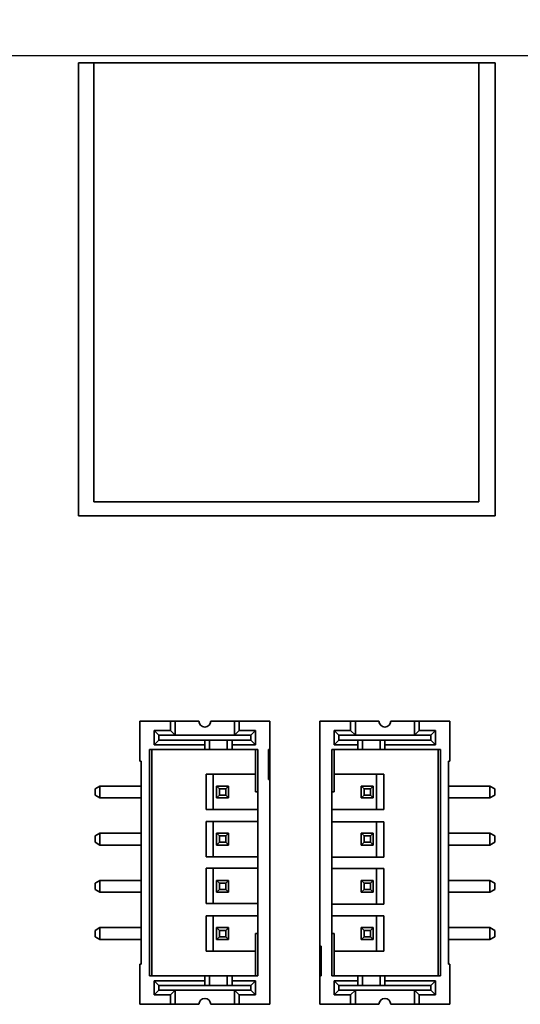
# Model space of a CAD drawing. Header units: millimetres. Extents: x 0 to 210, y 0 to 297.
# Tile 12 of 16: x 103 to 124, y 198 to 239. Entities that reach past the tile are written whole.
import ezdxf

# ---------------------------------------------------------------- set-up
doc = ezdxf.new("R2010")
doc.units = ezdxf.units.MM
doc.header["$LTSCALE"] = 0.75
doc.layers.add('FD_Dimensions', color=7, linetype='Continuous', lineweight=18)
doc.layers.add('Visible', color=7, linetype='Continuous', lineweight=35)
doc.styles.get("Standard").update_dxf_attribs({"font": 'arial.ttf'})
doc.dimstyles.new('Dim-ISO-25', dxfattribs={"dimtxt": 3.5, "dimasz": 3.5, "dimexe": 2.1, "dimexo": 2.1, "dimgap": 1.4, "dimtad": 1, "dimzin": 12, "dimdsep": 46, "dimtxsty": 'Standard', "dimcen": 0, "dimazin": 3, "dimtp": 0.1, "dimtm": 0.1, "dimtfac": 0.714286, "dimtmove": 0, "dimatfit": 3, "dimfxl": 1, "dimtzin": 12, "dimarcsym": 0})

# ---------------------------------------------------------------- blocks, each defined once
blk = doc.blocks.new('*D11')
at = {"layer": 'Defpoints', "color": 0, "transparency": 16777216}
for p in [(127.72247, 244.955847), (78.722472, 234.455847), (127.72247, 234.455847)]:
    blk.add_point(p, dxfattribs=at)
at = {"layer": 'FD_Dimensions', "color": 0, "lineweight": -2, "transparency": 16777216}
for p, q in [((78.722472, 236.555847), (78.722472, 247.055847)), ((127.72247, 236.555847), (127.72247, 247.055847)), ((82.222472, 244.955847), (124.22247, 244.955847))]:
    blk.add_line(p, q, dxfattribs=at)
at = {"layer": 'FD_Dimensions', "color": 0, "transparency": 16777216}
for points in [[(82.222472, 245.539181), (82.222472, 244.372514), (78.722472, 244.955847)], [(124.22247, 245.539181), (124.22247, 244.372514), (127.72247, 244.955847)]]:
    blk.add_solid(points, dxfattribs=at)
at = {"layer": 'FD_Dimensions', "color": 0, "transparency": 16777216, "insert": (103.222471, 248.142853), "char_height": 3.5, "attachment_point": 5}
blk.add_mtext('49', dxfattribs=at)
blk = doc.blocks.new('*D14')
at = {"layer": 'Defpoints', "color": 0, "transparency": 16777216}
for p in [(131.233327, 255.455847), (75.222471, 234.455847), (131.233327, 234.455847)]:
    blk.add_point(p, dxfattribs=at)
at = {"layer": 'FD_Dimensions', "color": 0, "lineweight": -2, "transparency": 16777216}
for p, q in [((75.222471, 236.555847), (75.222471, 257.555847)), ((131.233327, 236.555847), (131.233327, 257.555847)), ((78.722471, 255.455847), (127.733327, 255.455847))]:
    blk.add_line(p, q, dxfattribs=at)
at = {"layer": 'FD_Dimensions', "color": 0, "transparency": 16777216}
for points in [[(78.722471, 256.039181), (78.722471, 254.872514), (75.222471, 255.455847)], [(127.733327, 256.039181), (127.733327, 254.872514), (131.233327, 255.455847)]]:
    blk.add_solid(points, dxfattribs=at)
at = {"layer": 'FD_Dimensions', "color": 0, "transparency": 16777216, "insert": (103.227899, 258.642853), "char_height": 3.5, "attachment_point": 5}
blk.add_mtext('56.01', dxfattribs=at)

msp = doc.modelspace()

# ---------------------------------------------------------------- linework, layer by layer
at = {"layer": 'Visible'}
for p, q in [((127.723, 237.956), (78.722, 237.967)), ((123.172, 237.656), (105.522, 237.656)), ((105.522, 237.656), (105.522, 218.456)), ((106.172, 219.056), (106.172, 237.656)), ((106.172, 237.656), (122.472, 237.656)), ((122.472, 237.656), (122.472, 219.056)), ((123.172, 218.456), (123.172, 237.656)), ((122.472, 219.056), (106.172, 219.056)), ((105.522, 218.456), (123.172, 218.456)), ((108.123, 209.756), (109.423, 209.756)), ((108.123, 209.756), (108.123, 208.056)), ((109.423, 209.356), (109.423, 209.756)), ((109.423, 209.756), (109.623, 209.756)), ((109.623, 209.756), (110.623, 209.756)), ((109.623, 209.156), (109.623, 209.756)), ((111.123, 209.756), (112.123, 209.756)), ((112.123, 209.756), (112.323, 209.756)), ((112.123, 209.756), (112.123, 209.156)), ((112.323, 209.756), (113.623, 209.756)), ((112.323, 209.756), (112.323, 209.356)), ((113.623, 208.556), (113.623, 209.756)), ((115.747, 200.226), (115.747, 209.756)), ((115.747, 209.756), (117.047, 209.756)), ((117.047, 209.756), (117.247, 209.756)), ((117.047, 209.356), (117.047, 209.756)), ((117.247, 209.756), (118.247, 209.756)), ((117.247, 209.156), (117.247, 209.756)), ((118.747, 209.756), (119.747, 209.756)), ((119.747, 209.756), (119.747, 209.156)), ((119.947, 209.756), (119.747, 209.756)), ((119.947, 209.756), (121.247, 209.756)), ((119.947, 209.756), (119.947, 209.356)), ((121.247, 208.056), (121.247, 209.756)), ((108.723, 208.756), (108.723, 209.356)), ((108.723, 209.356), (109.423, 209.356)), ((108.723, 209.356), (108.923, 209.156)), ((108.923, 209.156), (109.623, 209.156)), ((108.923, 208.956), (108.923, 209.156)), ((109.423, 209.356), (109.623, 209.156)), ((112.123, 209.156), (109.623, 209.156)), ((112.123, 209.156), (112.323, 209.356)), ((112.123, 209.156), (112.823, 209.156)), ((112.323, 209.356), (113.023, 209.356)), ((113.023, 209.356), (112.823, 209.156)), ((112.823, 209.156), (112.823, 208.956)), ((113.023, 209.356), (113.023, 208.756)), ((116.347, 208.756), (116.347, 209.356)), ((116.347, 209.356), (117.047, 209.356)), ((116.347, 209.356), (116.547, 209.156)), ((116.547, 209.156), (117.247, 209.156)), ((116.547, 208.956), (116.547, 209.156)), ((117.047, 209.356), (117.247, 209.156)), ((119.747, 209.156), (117.247, 209.156)), ((119.947, 209.356), (119.747, 209.156)), ((119.747, 209.156), (120.447, 209.156)), ((119.947, 209.356), (120.647, 209.356)), ((120.647, 209.356), (120.447, 209.156)), ((120.447, 209.156), (120.447, 208.956)), ((120.647, 209.356), (120.647, 208.756)), ((108.923, 208.956), (108.723, 208.756)), ((110.873, 208.756), (108.723, 208.756)), ((110.873, 208.956), (108.923, 208.956)), ((111.073, 208.956), (110.873, 208.956)), ((110.873, 208.756), (110.873, 208.956)), ((110.873, 208.556), (110.873, 208.756)), ((111.073, 208.956), (111.073, 208.556)), ((111.823, 208.956), (111.073, 208.956)), ((111.823, 208.956), (111.823, 208.556)), ((112.023, 208.956), (111.823, 208.956)), ((112.023, 208.956), (112.023, 208.756)), ((112.823, 208.956), (112.023, 208.956)), ((113.023, 208.756), (112.023, 208.756)), ((112.023, 208.756), (112.023, 208.556)), ((113.023, 208.756), (112.823, 208.956)), ((116.347, 208.756), (116.547, 208.956)), ((117.347, 208.756), (116.347, 208.756)), ((117.347, 208.956), (116.547, 208.956)), ((117.347, 208.756), (117.347, 208.956)), ((117.547, 208.956), (117.347, 208.956)), ((117.347, 208.556), (117.347, 208.756)), ((118.297, 208.956), (117.547, 208.956)), ((117.547, 208.956), (117.547, 208.556)), ((118.497, 208.956), (118.297, 208.956)), ((118.297, 208.956), (118.297, 208.556)), ((120.447, 208.956), (118.497, 208.956)), ((118.497, 208.956), (118.497, 208.756)), ((120.647, 208.756), (118.497, 208.756)), ((118.497, 208.756), (118.497, 208.556)), ((120.647, 208.756), (120.447, 208.956)), ((108.523, 208.556), (110.873, 208.556)), ((108.523, 198.956), (108.523, 208.556)), ((108.623, 198.956), (108.623, 208.556)), ((110.873, 208.556), (111.073, 208.556)), ((111.073, 208.556), (111.823, 208.556)), ((111.823, 208.556), (112.023, 208.556)), ((112.023, 208.556), (113.123, 208.556)), ((113.023, 206.756), (113.023, 208.556)), ((113.123, 208.556), (113.123, 206.756)), ((113.573, 208.556), (113.623, 208.556)), ((113.573, 207.286), (113.573, 208.556)), ((113.623, 208.556), (113.623, 207.286)), ((116.247, 206.756), (116.247, 208.556)), ((116.247, 208.556), (117.347, 208.556)), ((116.347, 208.556), (116.347, 206.756)), ((117.347, 208.556), (117.547, 208.556)), ((117.547, 208.556), (118.297, 208.556)), ((118.297, 208.556), (118.497, 208.556)), ((118.497, 208.556), (120.847, 208.556)), ((120.747, 208.556), (120.747, 198.956)), ((120.847, 208.556), (120.847, 198.956)), ((108.123, 208.056), (108.173, 208.056)), ((108.173, 208.056), (108.173, 199.456)), ((121.197, 199.456), (121.197, 208.056)), ((121.197, 208.056), (121.247, 208.056)), ((111.223, 207.506), (110.923, 207.506)), ((110.923, 206.006), (110.923, 207.506)), ((111.223, 207.506), (113.023, 207.506)), ((111.223, 207.506), (111.223, 206.006)), ((116.347, 207.506), (118.147, 207.506)), ((118.447, 207.506), (118.147, 207.506)), ((118.147, 206.006), (118.147, 207.506)), ((118.447, 207.506), (118.447, 206.006)), ((106.223, 206.89), (106.423, 207.006)), ((108.173, 207.006), (106.423, 207.006)), ((106.423, 207.006), (106.423, 206.506)), ((111.373, 207.006), (111.873, 207.006)), ((111.373, 206.506), (111.373, 207.006)), ((111.373, 207.006), (111.488, 206.89)), ((111.873, 207.006), (111.757, 206.89)), ((111.873, 207.006), (111.873, 206.506)), ((113.623, 207.286), (113.573, 207.286)), ((113.623, 207.286), (113.623, 197.756)), ((117.497, 206.506), (117.497, 207.006)), ((117.497, 207.006), (117.997, 207.006)), ((117.613, 206.89), (117.497, 207.006)), ((117.882, 206.89), (117.997, 207.006)), ((117.997, 207.006), (117.997, 206.506)), ((121.197, 207.006), (122.947, 207.006)), ((122.947, 206.506), (122.947, 207.006)), ((123.147, 206.89), (122.947, 207.006)), ((106.223, 206.621), (106.223, 206.89)), ((106.223, 206.621), (106.423, 206.506)), ((111.488, 206.621), (111.373, 206.506)), ((111.488, 206.89), (111.757, 206.89)), ((111.488, 206.89), (111.488, 206.621)), ((111.757, 206.621), (111.488, 206.621)), ((111.757, 206.89), (111.757, 206.621)), ((111.757, 206.621), (111.873, 206.506)), ((113.023, 206.756), (113.123, 206.756)), ((113.123, 206.756), (113.123, 200.756)), ((116.247, 200.756), (116.247, 206.756)), ((116.247, 206.756), (116.347, 206.756)), ((117.497, 206.506), (117.613, 206.621)), ((117.613, 206.621), (117.613, 206.89)), ((117.613, 206.89), (117.882, 206.89)), ((117.882, 206.621), (117.613, 206.621)), ((117.882, 206.621), (117.882, 206.89)), ((117.997, 206.506), (117.882, 206.621)), ((123.147, 206.621), (122.947, 206.506)), ((123.147, 206.89), (123.147, 206.621)), ((108.173, 206.506), (106.423, 206.506)), ((111.873, 206.506), (111.373, 206.506)), ((117.997, 206.506), (117.497, 206.506)), ((121.197, 206.506), (122.947, 206.506)), ((111.223, 206.006), (110.923, 206.006)), ((113.123, 206.006), (111.223, 206.006)), ((118.147, 206.006), (116.247, 206.006)), ((118.147, 206.006), (118.447, 206.006)), ((111.223, 205.506), (110.923, 205.506)), ((110.923, 204.006), (110.923, 205.506)), ((111.223, 205.506), (113.123, 205.506)), ((111.223, 205.506), (111.223, 204.006)), ((116.247, 205.488), (118.147, 205.488)), ((118.147, 205.488), (118.447, 205.488)), ((118.147, 203.988), (118.147, 205.488)), ((118.447, 205.488), (118.447, 203.988)), ((106.223, 204.89), (106.423, 205.006)), ((106.223, 204.621), (106.223, 204.89)), ((108.173, 205.006), (106.423, 205.006)), ((106.423, 205.006), (106.423, 204.506)), ((111.373, 205.006), (111.873, 205.006)), ((111.373, 204.506), (111.373, 205.006)), ((111.373, 205.006), (111.488, 204.89)), ((111.488, 204.89), (111.757, 204.89)), ((111.488, 204.89), (111.488, 204.621)), ((111.873, 205.006), (111.757, 204.89)), ((111.757, 204.89), (111.757, 204.621)), ((111.873, 205.006), (111.873, 204.506)), ((117.497, 204.506), (117.497, 205.006)), ((117.497, 205.006), (117.997, 205.006)), ((117.613, 204.89), (117.497, 205.006)), ((117.613, 204.621), (117.613, 204.89)), ((117.613, 204.89), (117.882, 204.89)), ((117.882, 204.89), (117.997, 205.006)), ((117.882, 204.621), (117.882, 204.89)), ((117.997, 205.006), (117.997, 204.506)), ((121.197, 205.006), (122.947, 205.006)), ((122.947, 204.506), (122.947, 205.006)), ((123.147, 204.89), (122.947, 205.006)), ((123.147, 204.89), (123.147, 204.621)), ((106.223, 204.621), (106.423, 204.506)), ((108.173, 204.506), (106.423, 204.506)), ((111.488, 204.621), (111.373, 204.506)), ((111.873, 204.506), (111.373, 204.506)), ((111.757, 204.621), (111.488, 204.621)), ((111.757, 204.621), (111.873, 204.506)), ((117.497, 204.506), (117.613, 204.621)), ((117.997, 204.506), (117.497, 204.506)), ((117.882, 204.621), (117.613, 204.621)), ((117.997, 204.506), (117.882, 204.621)), ((121.197, 204.506), (122.947, 204.506)), ((123.147, 204.621), (122.947, 204.506)), ((111.223, 204.006), (110.923, 204.006)), ((113.123, 204.006), (111.223, 204.006)), ((118.147, 203.988), (116.247, 203.988)), ((118.147, 203.988), (118.447, 203.988)), ((111.223, 203.524), (110.923, 203.524)), ((110.923, 202.024), (110.923, 203.524)), ((111.223, 203.524), (113.123, 203.524)), ((111.223, 203.524), (111.223, 202.024)), ((116.247, 203.506), (118.147, 203.506)), ((118.147, 203.506), (118.447, 203.506)), ((118.147, 202.006), (118.147, 203.506)), ((118.447, 203.506), (118.447, 202.006)), ((106.223, 202.89), (106.423, 203.006)), ((106.223, 202.621), (106.223, 202.89)), ((108.173, 203.006), (106.423, 203.006)), ((106.423, 203.006), (106.423, 202.506)), ((111.373, 203.006), (111.873, 203.006)), ((111.373, 202.506), (111.373, 203.006)), ((111.373, 203.006), (111.488, 202.89)), ((111.488, 202.89), (111.757, 202.89)), ((111.488, 202.89), (111.488, 202.621)), ((111.873, 203.006), (111.757, 202.89)), ((111.757, 202.89), (111.757, 202.621)), ((111.873, 203.006), (111.873, 202.506)), ((117.497, 202.506), (117.497, 203.006)), ((117.497, 203.006), (117.997, 203.006)), ((117.613, 202.89), (117.497, 203.006)), ((117.613, 202.621), (117.613, 202.89)), ((117.613, 202.89), (117.882, 202.89)), ((117.882, 202.89), (117.997, 203.006)), ((117.882, 202.621), (117.882, 202.89)), ((117.997, 203.006), (117.997, 202.506)), ((121.197, 203.006), (122.947, 203.006)), ((122.947, 202.506), (122.947, 203.006)), ((123.147, 202.89), (122.947, 203.006)), ((123.147, 202.89), (123.147, 202.621)), ((106.223, 202.621), (106.423, 202.506)), ((108.173, 202.506), (106.423, 202.506)), ((111.488, 202.621), (111.373, 202.506)), ((111.873, 202.506), (111.373, 202.506)), ((111.757, 202.621), (111.488, 202.621)), ((111.757, 202.621), (111.873, 202.506)), ((117.497, 202.506), (117.613, 202.621)), ((117.997, 202.506), (117.497, 202.506)), ((117.882, 202.621), (117.613, 202.621)), ((117.997, 202.506), (117.882, 202.621)), ((121.197, 202.506), (122.947, 202.506)), ((123.147, 202.621), (122.947, 202.506)), ((111.223, 202.024), (110.923, 202.024)), ((113.123, 202.024), (111.223, 202.024)), ((118.147, 202.006), (116.247, 202.006)), ((118.147, 202.006), (118.447, 202.006)), ((111.223, 201.506), (110.923, 201.506)), ((110.923, 200.006), (110.923, 201.506)), ((111.223, 201.506), (113.123, 201.506)), ((111.223, 201.506), (111.223, 200.006)), ((116.247, 201.506), (118.147, 201.506)), ((118.147, 201.506), (118.447, 201.506)), ((118.147, 200.006), (118.147, 201.506)), ((118.447, 201.506), (118.447, 200.006)), ((106.223, 200.89), (106.423, 201.006)), ((106.223, 200.621), (106.223, 200.89)), ((108.173, 201.006), (106.423, 201.006)), ((106.423, 201.006), (106.423, 200.506)), ((111.373, 201.006), (111.873, 201.006)), ((111.373, 200.506), (111.373, 201.006)), ((111.373, 201.006), (111.488, 200.89)), ((111.488, 200.89), (111.757, 200.89)), ((111.488, 200.89), (111.488, 200.621)), ((111.873, 201.006), (111.757, 200.89)), ((111.757, 200.89), (111.757, 200.621)), ((111.873, 201.006), (111.873, 200.506)), ((113.023, 198.956), (113.023, 200.756)), ((113.123, 200.756), (113.023, 200.756)), ((113.123, 200.756), (113.123, 198.956)), ((116.247, 198.956), (116.247, 200.756)), ((116.347, 200.756), (116.247, 200.756)), ((116.347, 200.756), (116.347, 198.956)), ((117.497, 200.506), (117.497, 201.006)), ((117.497, 201.006), (117.997, 201.006)), ((117.613, 200.89), (117.497, 201.006)), ((117.613, 200.621), (117.613, 200.89)), ((117.613, 200.89), (117.882, 200.89)), ((117.882, 200.89), (117.997, 201.006)), ((117.882, 200.621), (117.882, 200.89)), ((117.997, 201.006), (117.997, 200.506)), ((121.197, 201.006), (122.947, 201.006)), ((122.947, 200.506), (122.947, 201.006)), ((123.147, 200.89), (122.947, 201.006)), ((123.147, 200.89), (123.147, 200.621)), ((106.223, 200.621), (106.423, 200.506)), ((108.173, 200.506), (106.423, 200.506)), ((111.488, 200.621), (111.373, 200.506)), ((111.873, 200.506), (111.373, 200.506)), ((111.757, 200.621), (111.488, 200.621)), ((111.757, 200.621), (111.873, 200.506)), ((117.497, 200.506), (117.613, 200.621)), ((117.997, 200.506), (117.497, 200.506)), ((117.882, 200.621), (117.613, 200.621)), ((117.997, 200.506), (117.882, 200.621)), ((121.197, 200.506), (122.947, 200.506)), ((123.147, 200.621), (122.947, 200.506)), ((110.923, 200.006), (111.223, 200.006)), ((113.023, 200.006), (111.223, 200.006)), ((115.747, 198.956), (115.747, 200.226)), ((115.747, 200.226), (115.797, 200.226)), ((115.797, 200.226), (115.797, 198.956)), ((118.147, 200.006), (116.347, 200.006)), ((118.147, 200.006), (118.447, 200.006)), ((108.173, 199.456), (108.123, 199.456)), ((108.123, 199.456), (108.123, 197.756)), ((121.247, 199.456), (121.197, 199.456)), ((121.247, 197.756), (121.247, 199.456)), ((110.873, 198.956), (108.523, 198.956)), ((108.723, 198.156), (108.723, 198.756)), ((108.723, 198.756), (110.873, 198.756)), ((108.723, 198.756), (108.923, 198.556)), ((110.873, 198.756), (110.873, 198.956)), ((111.073, 198.956), (110.873, 198.956)), ((110.873, 198.556), (110.873, 198.756)), ((111.823, 198.956), (111.073, 198.956)), ((111.073, 198.556), (111.073, 198.956)), ((112.023, 198.956), (111.823, 198.956)), ((111.823, 198.556), (111.823, 198.956)), ((113.123, 198.956), (112.023, 198.956)), ((112.023, 198.956), (112.023, 198.756)), ((112.023, 198.756), (113.023, 198.756)), ((112.023, 198.756), (112.023, 198.556)), ((113.023, 198.756), (112.823, 198.556)), ((113.023, 198.756), (113.023, 198.156)), ((115.747, 198.956), (115.747, 197.756)), ((115.797, 198.956), (115.747, 198.956)), ((117.347, 198.956), (116.247, 198.956)), ((116.347, 198.156), (116.347, 198.756)), ((116.347, 198.756), (117.347, 198.756)), ((116.347, 198.756), (116.547, 198.556)), ((117.347, 198.756), (117.347, 198.956)), ((117.547, 198.956), (117.347, 198.956)), ((117.347, 198.556), (117.347, 198.756)), ((118.297, 198.956), (117.547, 198.956)), ((117.547, 198.556), (117.547, 198.956)), ((118.497, 198.956), (118.297, 198.956)), ((118.297, 198.556), (118.297, 198.956)), ((120.847, 198.956), (118.497, 198.956)), ((118.497, 198.956), (118.497, 198.756)), ((118.497, 198.756), (120.647, 198.756)), ((118.497, 198.756), (118.497, 198.556)), ((120.447, 198.556), (120.647, 198.756)), ((120.647, 198.756), (120.647, 198.156)), ((108.723, 198.156), (108.923, 198.356)), ((108.923, 198.556), (110.873, 198.556)), ((108.923, 198.356), (108.923, 198.556)), ((109.623, 198.356), (108.923, 198.356)), ((109.423, 198.156), (109.623, 198.356)), ((109.623, 198.356), (112.123, 198.356)), ((109.623, 197.756), (109.623, 198.356)), ((110.873, 198.556), (111.073, 198.556)), ((111.073, 198.556), (111.823, 198.556)), ((111.823, 198.556), (112.023, 198.556)), ((112.023, 198.556), (112.823, 198.556)), ((112.123, 198.356), (112.123, 197.756)), ((112.323, 198.156), (112.123, 198.356)), ((112.823, 198.356), (112.123, 198.356)), ((112.823, 198.556), (112.823, 198.356)), ((113.023, 198.156), (112.823, 198.356)), ((116.347, 198.156), (116.547, 198.356)), ((116.547, 198.556), (117.347, 198.556)), ((116.547, 198.356), (116.547, 198.556)), ((117.247, 198.356), (116.547, 198.356)), ((117.247, 198.356), (117.047, 198.156)), ((117.247, 198.356), (119.747, 198.356)), ((117.247, 197.756), (117.247, 198.356)), ((117.347, 198.556), (117.547, 198.556)), ((117.547, 198.556), (118.297, 198.556)), ((118.297, 198.556), (118.497, 198.556)), ((118.497, 198.556), (120.447, 198.556)), ((119.747, 198.356), (119.747, 197.756)), ((119.947, 198.156), (119.747, 198.356)), ((120.447, 198.356), (119.747, 198.356)), ((120.447, 198.556), (120.447, 198.356)), ((120.647, 198.156), (120.447, 198.356)), ((109.423, 198.156), (108.723, 198.156)), ((109.423, 197.756), (109.423, 198.156)), ((113.023, 198.156), (112.323, 198.156)), ((112.323, 198.156), (112.323, 197.756)), ((117.047, 198.156), (116.347, 198.156)), ((117.047, 197.756), (117.047, 198.156)), ((120.647, 198.156), (119.947, 198.156)), ((119.947, 198.156), (119.947, 197.756)), ((109.423, 197.756), (108.123, 197.756)), ((109.423, 197.756), (109.623, 197.756)), ((110.623, 197.756), (109.623, 197.756)), ((112.123, 197.756), (111.123, 197.756)), ((112.323, 197.756), (112.123, 197.756)), ((113.623, 197.756), (112.323, 197.756)), ((117.047, 197.756), (115.747, 197.756)), ((117.247, 197.756), (117.047, 197.756)), ((118.247, 197.756), (117.247, 197.756)), ((119.747, 197.756), (118.747, 197.756)), ((119.947, 197.756), (119.747, 197.756)), ((121.247, 197.756), (119.947, 197.756))]:
    msp.add_line(p, q, dxfattribs=at)
at = {"layer": 'Visible', "extrusion": (0, 0, -1)}
for centre, start, end in [((-110.873, 209.756), 180, 360), ((-118.497, 209.756), 180, 360), ((-110.873, 197.756), 0, 180), ((-118.497, 197.756), 0, 180)]:
    msp.add_arc(centre, 0.25, start, end, dxfattribs=at)

# ---------------------------------------------------------------- dimensions: what is measured, and where the dimension line sits
at = {"layer": 'FD_Dimensions'}
for p1, p2, distance, picture, middle in [((75.222, 234.456), (131.233, 234.456), 21, '*D14', (103.228, 258.643)), ((78.722, 234.456), (127.722, 234.456), 10.5, '*D11', (103.222, 248.143))]:
    dim = msp.add_aligned_dim(p1=p1, p2=p2, distance=distance, dimstyle='Dim-ISO-25', override={"dimlfac": 1, "dimclrd": 0, "dimclre": 0}, dxfattribs=at)
    dim.commit()
    dim.dimension.update_dxf_attribs({"geometry": picture, "text_midpoint": middle})

doc.saveas('drawing.dxf')
